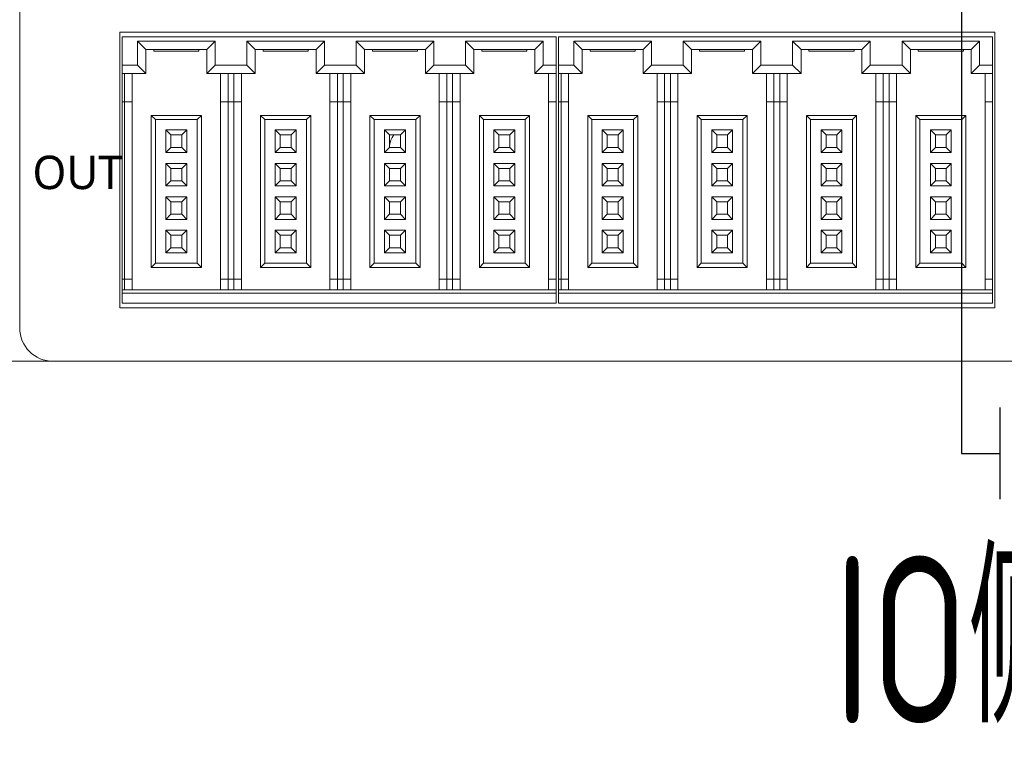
# Model space of a CAD drawing. Header units: millimetres. Extents: x 2293 to 4250, y -591 to 894.
# Tile 5 of 117: x 4011 to 4070, y -274 to -230. Entities that reach past the tile are written whole.
import ezdxf

# ---------------------------------------------------------------- set-up
doc = ezdxf.new("R2010")
doc.units = ezdxf.units.MM
doc.layers.add('1', color=7, linetype='Continuous', lineweight=13)
doc.styles.add('汉字标准样式', font='gbenor.shx', dxfattribs={"width": 0.8, "height": 5, "bigfont": 'gbcbig.shx'})

msp = doc.modelspace()

# ---------------------------------------------------------------- linework, layer by layer
at = {"color": 1}
for p, q in [((4067.474, -224.892), (4067.474, -256.407)), ((4067.474, -256.407), (4069.785, -256.407))]:
    msp.add_line(p, q, dxfattribs=at)
msp.add_line((4069.785, -253.66), (4069.785, -259.154))
at = {"layer": '1', "color": 7, "linetype": 'Continuous', "lineweight": 18}
for p, q in [((4011.073, -211.196), (4011.073, -248.896)), ((4017.073, -247.696), (4017.073, -231.196)), ((4017.073, -231.196), (4069.473, -231.196)), ((4017.203, -231.471), (4043.203, -231.471)), ((4017.203, -233.171), (4017.203, -231.471)), ((4018.128, -231.721), (4018.628, -232.221)), ((4018.128, -231.721), (4018.128, -233.171)), ((4022.778, -231.721), (4018.128, -231.721)), ((4022.778, -231.721), (4022.278, -232.221)), ((4022.778, -233.171), (4022.778, -231.721)), ((4029.328, -231.721), (4024.678, -231.721)), ((4024.678, -231.721), (4025.178, -232.221)), ((4024.678, -231.721), (4024.678, -233.171)), ((4029.328, -231.721), (4028.828, -232.221)), ((4029.328, -233.171), (4029.328, -231.721)), ((4035.878, -231.721), (4031.228, -231.721)), ((4031.228, -231.721), (4031.728, -232.221)), ((4031.228, -231.721), (4031.228, -233.171)), ((4035.878, -231.721), (4035.378, -232.221)), ((4035.878, -233.171), (4035.878, -231.721)), ((4037.778, -231.721), (4037.778, -233.171)), ((4042.428, -231.721), (4037.778, -231.721)), ((4037.778, -231.721), (4038.278, -232.221)), ((4042.428, -231.721), (4041.928, -232.221)), ((4042.428, -233.171), (4042.428, -231.721)), ((4043.203, -231.471), (4043.203, -233.171)), ((4043.343, -231.471), (4069.343, -231.471)), ((4043.343, -233.171), (4043.343, -231.471)), ((4044.268, -231.721), (4044.768, -232.221)), ((4044.268, -231.721), (4044.268, -233.171)), ((4048.918, -231.721), (4044.268, -231.721)), ((4048.918, -231.721), (4048.418, -232.221)), ((4048.918, -233.171), (4048.918, -231.721)), ((4055.468, -231.721), (4050.818, -231.721)), ((4050.818, -231.721), (4051.318, -232.221)), ((4050.818, -231.721), (4050.818, -233.171)), ((4055.468, -231.721), (4054.968, -232.221)), ((4055.468, -233.171), (4055.468, -231.721)), ((4057.368, -231.721), (4057.368, -233.171)), ((4062.018, -231.721), (4057.368, -231.721)), ((4057.368, -231.721), (4057.868, -232.221)), ((4062.018, -231.721), (4061.518, -232.221)), ((4062.018, -233.171), (4062.018, -231.721)), ((4063.918, -231.721), (4064.418, -232.221)), ((4063.918, -231.721), (4063.918, -233.171)), ((4068.568, -231.721), (4063.918, -231.721)), ((4068.568, -231.721), (4068.068, -232.221)), ((4068.568, -233.171), (4068.568, -231.721)), ((4069.343, -231.471), (4069.343, -233.171)), ((4069.473, -231.196), (4069.473, -247.696)), ((4018.628, -232.221), (4018.628, -233.671)), ((4022.278, -232.221), (4018.628, -232.221)), ((4019.103, -232.321), (4019.103, -232.221)), ((4019.103, -232.321), (4021.803, -232.321)), ((4021.803, -232.321), (4021.803, -232.221)), ((4022.278, -233.671), (4022.278, -232.221)), ((4028.828, -232.221), (4025.178, -232.221)), ((4025.178, -232.221), (4025.178, -233.671)), ((4025.653, -232.321), (4025.653, -232.221)), ((4025.653, -232.321), (4028.353, -232.321)), ((4028.353, -232.321), (4028.353, -232.221)), ((4028.828, -233.671), (4028.828, -232.221)), ((4035.378, -232.221), (4031.728, -232.221)), ((4031.728, -232.221), (4031.728, -233.671)), ((4032.203, -232.321), (4032.203, -232.221)), ((4032.203, -232.321), (4034.903, -232.321)), ((4034.903, -232.321), (4034.903, -232.221)), ((4035.378, -233.671), (4035.378, -232.221)), ((4041.928, -232.221), (4038.278, -232.221)), ((4038.278, -232.221), (4038.278, -233.671)), ((4038.753, -232.321), (4038.753, -232.221)), ((4038.753, -232.321), (4041.453, -232.321)), ((4041.453, -232.321), (4041.453, -232.221)), ((4041.928, -233.671), (4041.928, -232.221)), ((4044.768, -232.221), (4044.768, -233.671)), ((4048.418, -232.221), (4044.768, -232.221)), ((4045.243, -232.321), (4045.243, -232.221)), ((4045.243, -232.321), (4047.943, -232.321)), ((4047.943, -232.321), (4047.943, -232.221)), ((4048.418, -233.671), (4048.418, -232.221)), ((4054.968, -232.221), (4051.318, -232.221)), ((4051.318, -232.221), (4051.318, -233.671)), ((4051.793, -232.321), (4051.793, -232.221)), ((4051.793, -232.321), (4054.493, -232.321)), ((4054.493, -232.321), (4054.493, -232.221)), ((4054.968, -233.671), (4054.968, -232.221)), ((4057.868, -232.221), (4057.868, -233.671)), ((4061.518, -232.221), (4057.868, -232.221)), ((4058.343, -232.321), (4058.343, -232.221)), ((4058.343, -232.321), (4061.043, -232.321)), ((4061.043, -232.321), (4061.043, -232.221)), ((4061.518, -233.671), (4061.518, -232.221)), ((4068.068, -232.221), (4064.418, -232.221)), ((4064.418, -232.221), (4064.418, -233.671)), ((4064.893, -232.321), (4064.893, -232.221)), ((4064.893, -232.321), (4067.593, -232.321)), ((4067.593, -232.321), (4067.593, -232.221)), ((4068.068, -233.671), (4068.068, -232.221)), ((4017.203, -233.171), (4017.203, -233.671)), ((4018.128, -233.171), (4017.203, -233.171)), ((4018.128, -233.171), (4018.628, -233.671)), ((4022.778, -233.171), (4022.278, -233.671)), ((4024.678, -233.171), (4022.778, -233.171)), ((4024.678, -233.171), (4025.178, -233.671)), ((4029.328, -233.171), (4028.828, -233.671)), ((4031.228, -233.171), (4029.328, -233.171)), ((4031.228, -233.171), (4031.728, -233.671)), ((4035.878, -233.171), (4035.378, -233.671)), ((4037.778, -233.171), (4035.878, -233.171)), ((4037.778, -233.171), (4038.278, -233.671)), ((4042.428, -233.171), (4041.928, -233.671)), ((4043.203, -233.171), (4042.428, -233.171)), ((4043.203, -233.671), (4043.203, -233.171)), ((4043.343, -233.171), (4043.343, -233.671)), ((4044.268, -233.171), (4043.343, -233.171)), ((4044.268, -233.171), (4044.768, -233.671)), ((4048.918, -233.171), (4048.418, -233.671)), ((4050.818, -233.171), (4048.918, -233.171)), ((4050.818, -233.171), (4051.318, -233.671)), ((4055.468, -233.171), (4054.968, -233.671)), ((4057.368, -233.171), (4055.468, -233.171)), ((4057.368, -233.171), (4057.868, -233.671)), ((4062.018, -233.171), (4061.518, -233.671)), ((4063.918, -233.171), (4062.018, -233.171)), ((4063.918, -233.171), (4064.418, -233.671)), ((4068.568, -233.171), (4068.068, -233.671)), ((4069.343, -233.171), (4068.568, -233.171)), ((4069.343, -233.671), (4069.343, -233.171)), ((4017.203, -233.671), (4017.203, -235.371)), ((4018.628, -233.671), (4017.203, -233.671)), ((4017.353, -233.671), (4017.353, -235.371)), ((4017.803, -233.671), (4017.803, -235.371)), ((4025.178, -233.671), (4022.278, -233.671)), ((4023.103, -235.371), (4023.103, -233.671)), ((4023.553, -235.371), (4023.553, -233.671)), ((4023.903, -233.671), (4023.903, -235.371)), ((4024.353, -233.671), (4024.353, -235.371)), ((4031.728, -233.671), (4028.828, -233.671)), ((4029.653, -235.371), (4029.653, -233.671)), ((4030.103, -235.371), (4030.103, -233.671)), ((4030.453, -233.671), (4030.453, -235.371)), ((4030.903, -233.671), (4030.903, -235.371)), ((4038.278, -233.671), (4035.378, -233.671)), ((4036.203, -235.371), (4036.203, -233.671)), ((4036.653, -235.371), (4036.653, -233.671)), ((4037.003, -233.671), (4037.003, -235.371)), ((4037.453, -233.671), (4037.453, -235.371)), ((4043.203, -233.671), (4041.928, -233.671)), ((4042.753, -235.371), (4042.753, -233.671)), ((4043.203, -235.371), (4043.203, -233.671)), ((4043.343, -233.671), (4043.343, -235.371)), ((4044.768, -233.671), (4043.343, -233.671)), ((4043.493, -233.671), (4043.493, -235.371)), ((4043.943, -233.671), (4043.943, -235.371)), ((4051.318, -233.671), (4048.418, -233.671)), ((4049.243, -235.371), (4049.243, -233.671)), ((4049.693, -235.371), (4049.693, -233.671)), ((4050.043, -233.671), (4050.043, -235.371)), ((4050.493, -233.671), (4050.493, -235.371)), ((4057.868, -233.671), (4054.968, -233.671)), ((4055.793, -235.371), (4055.793, -233.671)), ((4056.243, -235.371), (4056.243, -233.671)), ((4056.593, -233.671), (4056.593, -235.371)), ((4057.043, -233.671), (4057.043, -235.371)), ((4064.418, -233.671), (4061.518, -233.671)), ((4062.343, -235.371), (4062.343, -233.671)), ((4062.793, -235.371), (4062.793, -233.671)), ((4063.143, -233.671), (4063.143, -235.371)), ((4063.593, -233.671), (4063.593, -235.371)), ((4069.343, -233.671), (4068.068, -233.671)), ((4068.893, -235.371), (4068.893, -233.671)), ((4069.343, -235.371), (4069.343, -233.671)), ((4017.203, -235.371), (4017.203, -245.971)), ((4017.353, -235.371), (4017.203, -235.371)), ((4017.353, -235.371), (4017.353, -245.971)), ((4017.353, -235.371), (4017.803, -235.371)), ((4017.803, -235.371), (4017.803, -245.971)), ((4023.103, -245.971), (4023.103, -235.371)), ((4023.103, -235.371), (4023.553, -235.371)), ((4023.553, -245.971), (4023.553, -235.371)), ((4023.903, -235.371), (4023.553, -235.371)), ((4023.903, -235.371), (4023.903, -245.971)), ((4023.903, -235.371), (4024.353, -235.371)), ((4024.353, -235.371), (4024.353, -245.971)), ((4029.653, -245.971), (4029.653, -235.371)), ((4029.653, -235.371), (4030.103, -235.371)), ((4030.103, -245.971), (4030.103, -235.371)), ((4030.453, -235.371), (4030.103, -235.371)), ((4030.453, -235.371), (4030.453, -245.971)), ((4030.453, -235.371), (4030.903, -235.371)), ((4030.903, -235.371), (4030.903, -245.971)), ((4036.203, -245.971), (4036.203, -235.371)), ((4036.203, -235.371), (4036.653, -235.371)), ((4036.653, -245.971), (4036.653, -235.371)), ((4037.003, -235.371), (4036.653, -235.371)), ((4037.003, -235.371), (4037.003, -245.971)), ((4037.003, -235.371), (4037.453, -235.371)), ((4037.453, -235.371), (4037.453, -245.971)), ((4042.753, -245.971), (4042.753, -235.371)), ((4042.753, -235.371), (4043.203, -235.371)), ((4043.203, -245.971), (4043.203, -235.371)), ((4043.343, -235.371), (4043.343, -245.971)), ((4043.493, -235.371), (4043.343, -235.371)), ((4043.493, -235.371), (4043.493, -245.971)), ((4043.493, -235.371), (4043.943, -235.371)), ((4043.943, -235.371), (4043.943, -245.971)), ((4049.243, -245.971), (4049.243, -235.371)), ((4049.243, -235.371), (4049.693, -235.371)), ((4049.693, -245.971), (4049.693, -235.371)), ((4050.043, -235.371), (4049.693, -235.371)), ((4050.043, -235.371), (4050.043, -245.971)), ((4050.043, -235.371), (4050.493, -235.371)), ((4050.493, -235.371), (4050.493, -245.971)), ((4055.793, -245.971), (4055.793, -235.371)), ((4055.793, -235.371), (4056.243, -235.371)), ((4056.243, -245.971), (4056.243, -235.371)), ((4056.593, -235.371), (4056.243, -235.371)), ((4056.593, -235.371), (4056.593, -245.971)), ((4056.593, -235.371), (4057.043, -235.371)), ((4057.043, -235.371), (4057.043, -245.971)), ((4062.343, -245.971), (4062.343, -235.371)), ((4062.343, -235.371), (4062.793, -235.371)), ((4062.793, -245.971), (4062.793, -235.371)), ((4063.143, -235.371), (4062.793, -235.371)), ((4063.143, -235.371), (4063.143, -245.971)), ((4063.143, -235.371), (4063.593, -235.371)), ((4063.593, -235.371), (4063.593, -245.971)), ((4068.893, -245.971), (4068.893, -235.371)), ((4068.893, -235.371), (4069.343, -235.371)), ((4069.343, -245.971), (4069.343, -235.371)), ((4018.953, -236.171), (4018.953, -245.271)), ((4021.953, -236.171), (4018.953, -236.171)), ((4018.953, -236.171), (4019.203, -236.421)), ((4021.703, -236.421), (4019.203, -236.421)), ((4019.203, -236.421), (4019.203, -245.021)), ((4021.953, -236.171), (4021.703, -236.421)), ((4021.703, -245.021), (4021.703, -236.421)), ((4021.953, -245.271), (4021.953, -236.171)), ((4025.503, -236.171), (4025.503, -245.271)), ((4025.503, -236.171), (4025.753, -236.421)), ((4028.503, -236.171), (4025.503, -236.171)), ((4028.253, -236.421), (4025.753, -236.421)), ((4025.753, -236.421), (4025.753, -245.021)), ((4028.503, -236.171), (4028.253, -236.421)), ((4028.253, -245.021), (4028.253, -236.421)), ((4028.503, -245.271), (4028.503, -236.171)), ((4032.053, -236.171), (4032.053, -245.271)), ((4035.053, -236.171), (4032.053, -236.171)), ((4032.053, -236.171), (4032.303, -236.421)), ((4032.303, -236.421), (4032.303, -245.021)), ((4034.803, -236.421), (4032.303, -236.421)), ((4035.053, -236.171), (4034.803, -236.421)), ((4034.803, -245.021), (4034.803, -236.421)), ((4035.053, -245.271), (4035.053, -236.171)), ((4038.603, -236.171), (4038.853, -236.421)), ((4041.603, -236.171), (4038.603, -236.171)), ((4038.603, -236.171), (4038.603, -245.271)), ((4038.853, -236.421), (4038.853, -245.021)), ((4041.353, -236.421), (4038.853, -236.421)), ((4041.603, -236.171), (4041.353, -236.421)), ((4041.353, -245.021), (4041.353, -236.421)), ((4041.603, -245.271), (4041.603, -236.171)), ((4045.093, -236.171), (4045.093, -245.271)), ((4048.093, -236.171), (4045.093, -236.171)), ((4045.093, -236.171), (4045.343, -236.421)), ((4047.843, -236.421), (4045.343, -236.421)), ((4045.343, -236.421), (4045.343, -245.021)), ((4048.093, -236.171), (4047.843, -236.421)), ((4047.843, -245.021), (4047.843, -236.421)), ((4048.093, -245.271), (4048.093, -236.171)), ((4054.643, -236.171), (4051.643, -236.171)), ((4051.643, -236.171), (4051.643, -245.271)), ((4051.643, -236.171), (4051.893, -236.421)), ((4054.393, -236.421), (4051.893, -236.421)), ((4051.893, -236.421), (4051.893, -245.021)), ((4054.643, -236.171), (4054.393, -236.421)), ((4054.393, -245.021), (4054.393, -236.421)), ((4054.643, -245.271), (4054.643, -236.171)), ((4058.193, -236.171), (4058.193, -245.271)), ((4061.193, -236.171), (4058.193, -236.171)), ((4058.193, -236.171), (4058.443, -236.421)), ((4058.443, -236.421), (4058.443, -245.021)), ((4060.943, -236.421), (4058.443, -236.421)), ((4061.193, -236.171), (4060.943, -236.421)), ((4060.943, -245.021), (4060.943, -236.421)), ((4061.193, -245.271), (4061.193, -236.171)), ((4064.743, -236.171), (4064.743, -245.271)), ((4064.743, -236.171), (4064.993, -236.421)), ((4067.743, -236.171), (4064.743, -236.171)), ((4064.993, -236.421), (4064.993, -245.021)), ((4067.493, -236.421), (4064.993, -236.421)), ((4067.743, -236.171), (4067.493, -236.421)), ((4067.493, -245.021), (4067.493, -236.421)), ((4067.743, -245.271), (4067.743, -236.171)), ((4021.078, -237.046), (4019.828, -237.046)), ((4019.828, -237.046), (4020.128, -237.346)), ((4019.828, -237.046), (4019.828, -238.396)), ((4021.078, -237.046), (4020.778, -237.346)), ((4021.078, -238.396), (4021.078, -237.046)), ((4027.628, -237.046), (4026.378, -237.046)), ((4026.378, -237.046), (4026.678, -237.346)), ((4026.378, -237.046), (4026.378, -238.396)), ((4027.628, -237.046), (4027.328, -237.346)), ((4027.628, -238.396), (4027.628, -237.046)), ((4032.928, -237.046), (4033.228, -237.346)), ((4032.928, -237.046), (4032.928, -238.396)), ((4034.178, -237.046), (4032.928, -237.046)), ((4034.178, -237.046), (4033.878, -237.346)), ((4034.178, -238.396), (4034.178, -237.046)), ((4039.478, -237.046), (4039.778, -237.346)), ((4039.478, -237.046), (4039.478, -238.396)), ((4040.728, -237.046), (4039.478, -237.046)), ((4040.728, -237.046), (4040.428, -237.346)), ((4040.728, -238.396), (4040.728, -237.046)), ((4047.218, -237.046), (4045.968, -237.046)), ((4045.968, -237.046), (4046.268, -237.346)), ((4045.968, -237.046), (4045.968, -238.396)), ((4047.218, -237.046), (4046.918, -237.346)), ((4047.218, -238.396), (4047.218, -237.046)), ((4053.768, -237.046), (4052.518, -237.046)), ((4052.518, -237.046), (4052.818, -237.346)), ((4052.518, -237.046), (4052.518, -238.396)), ((4053.768, -237.046), (4053.468, -237.346)), ((4053.768, -238.396), (4053.768, -237.046)), ((4059.068, -237.046), (4059.368, -237.346)), ((4059.068, -237.046), (4059.068, -238.396)), ((4060.318, -237.046), (4059.068, -237.046)), ((4060.318, -237.046), (4060.018, -237.346)), ((4060.318, -238.396), (4060.318, -237.046)), ((4066.868, -237.046), (4065.618, -237.046)), ((4065.618, -237.046), (4065.918, -237.346)), ((4065.618, -237.046), (4065.618, -238.396)), ((4066.868, -237.046), (4066.568, -237.346)), ((4066.868, -238.396), (4066.868, -237.046)), ((4020.778, -237.346), (4020.128, -237.346)), ((4020.128, -237.346), (4020.128, -238.096)), ((4020.778, -238.096), (4020.778, -237.346)), ((4027.328, -237.346), (4026.678, -237.346)), ((4026.678, -237.346), (4026.678, -238.096)), ((4027.328, -238.096), (4027.328, -237.346)), ((4033.878, -237.346), (4033.228, -237.346)), ((4033.228, -237.346), (4033.228, -238.096)), ((4033.878, -238.096), (4033.878, -237.346)), ((4039.778, -237.346), (4039.778, -238.096)), ((4040.428, -237.346), (4039.778, -237.346)), ((4040.428, -238.096), (4040.428, -237.346)), ((4046.918, -237.346), (4046.268, -237.346)), ((4046.268, -237.346), (4046.268, -238.096)), ((4046.918, -238.096), (4046.918, -237.346)), ((4053.468, -237.346), (4052.818, -237.346)), ((4052.818, -237.346), (4052.818, -238.096)), ((4053.468, -238.096), (4053.468, -237.346)), ((4060.018, -237.346), (4059.368, -237.346)), ((4059.368, -237.346), (4059.368, -238.096)), ((4060.018, -238.096), (4060.018, -237.346)), ((4066.568, -237.346), (4065.918, -237.346)), ((4065.918, -237.346), (4065.918, -238.096)), ((4066.568, -238.096), (4066.568, -237.346)), ((4019.828, -238.396), (4020.128, -238.096)), ((4020.128, -238.096), (4020.778, -238.096)), ((4021.078, -238.396), (4020.778, -238.096)), ((4026.378, -238.396), (4026.678, -238.096)), ((4026.678, -238.096), (4027.328, -238.096)), ((4027.628, -238.396), (4027.328, -238.096)), ((4032.928, -238.396), (4033.228, -238.096)), ((4033.228, -238.096), (4033.878, -238.096)), ((4034.178, -238.396), (4033.878, -238.096)), ((4039.478, -238.396), (4039.778, -238.096)), ((4039.778, -238.096), (4040.428, -238.096)), ((4040.728, -238.396), (4040.428, -238.096)), ((4045.968, -238.396), (4046.268, -238.096)), ((4046.268, -238.096), (4046.918, -238.096)), ((4047.218, -238.396), (4046.918, -238.096)), ((4052.518, -238.396), (4052.818, -238.096)), ((4052.818, -238.096), (4053.468, -238.096)), ((4053.768, -238.396), (4053.468, -238.096)), ((4059.068, -238.396), (4059.368, -238.096)), ((4059.368, -238.096), (4060.018, -238.096)), ((4060.318, -238.396), (4060.018, -238.096)), ((4065.618, -238.396), (4065.918, -238.096)), ((4065.918, -238.096), (4066.568, -238.096)), ((4066.868, -238.396), (4066.568, -238.096)), ((4019.828, -238.396), (4021.078, -238.396)), ((4026.378, -238.396), (4027.628, -238.396)), ((4032.928, -238.396), (4034.178, -238.396)), ((4039.478, -238.396), (4040.728, -238.396)), ((4045.968, -238.396), (4047.218, -238.396)), ((4052.518, -238.396), (4053.768, -238.396)), ((4059.068, -238.396), (4060.318, -238.396)), ((4065.618, -238.396), (4066.868, -238.396)), ((4019.828, -239.046), (4020.128, -239.346)), ((4019.828, -239.046), (4019.828, -240.396)), ((4021.078, -239.046), (4019.828, -239.046)), ((4020.128, -239.346), (4020.128, -240.096)), ((4020.778, -239.346), (4020.128, -239.346)), ((4021.078, -239.046), (4020.778, -239.346)), ((4020.778, -240.096), (4020.778, -239.346)), ((4021.078, -240.396), (4021.078, -239.046)), ((4026.378, -239.046), (4026.378, -240.396)), ((4027.628, -239.046), (4026.378, -239.046)), ((4026.378, -239.046), (4026.678, -239.346)), ((4027.328, -239.346), (4026.678, -239.346)), ((4026.678, -239.346), (4026.678, -240.096)), ((4027.628, -239.046), (4027.328, -239.346)), ((4027.328, -240.096), (4027.328, -239.346)), ((4027.628, -240.396), (4027.628, -239.046)), ((4032.928, -239.046), (4033.228, -239.346)), ((4032.928, -239.046), (4032.928, -240.396)), ((4034.178, -239.046), (4032.928, -239.046)), ((4033.228, -239.346), (4033.228, -240.096)), ((4033.878, -239.346), (4033.228, -239.346)), ((4034.178, -239.046), (4033.878, -239.346)), ((4033.878, -240.096), (4033.878, -239.346)), ((4034.178, -240.396), (4034.178, -239.046)), ((4039.478, -239.046), (4039.478, -240.396)), ((4040.728, -239.046), (4039.478, -239.046)), ((4039.478, -239.046), (4039.778, -239.346)), ((4039.778, -239.346), (4039.778, -240.096)), ((4040.428, -239.346), (4039.778, -239.346)), ((4040.728, -239.046), (4040.428, -239.346)), ((4040.428, -240.096), (4040.428, -239.346)), ((4040.728, -240.396), (4040.728, -239.046)), ((4045.968, -239.046), (4046.268, -239.346)), ((4045.968, -239.046), (4045.968, -240.396)), ((4047.218, -239.046), (4045.968, -239.046)), ((4046.268, -239.346), (4046.268, -240.096)), ((4046.918, -239.346), (4046.268, -239.346)), ((4047.218, -239.046), (4046.918, -239.346)), ((4046.918, -240.096), (4046.918, -239.346)), ((4047.218, -240.396), (4047.218, -239.046)), ((4052.518, -239.046), (4052.818, -239.346)), ((4052.518, -239.046), (4052.518, -240.396)), ((4053.768, -239.046), (4052.518, -239.046)), ((4053.468, -239.346), (4052.818, -239.346)), ((4052.818, -239.346), (4052.818, -240.096)), ((4053.768, -239.046), (4053.468, -239.346)), ((4053.468, -240.096), (4053.468, -239.346)), ((4053.768, -240.396), (4053.768, -239.046)), ((4060.318, -239.046), (4059.068, -239.046)), ((4059.068, -239.046), (4059.368, -239.346)), ((4059.068, -239.046), (4059.068, -240.396)), ((4060.018, -239.346), (4059.368, -239.346)), ((4059.368, -239.346), (4059.368, -240.096)), ((4060.318, -239.046), (4060.018, -239.346)), ((4060.018, -240.096), (4060.018, -239.346)), ((4060.318, -240.396), (4060.318, -239.046)), ((4065.618, -239.046), (4065.618, -240.396)), ((4066.868, -239.046), (4065.618, -239.046)), ((4065.618, -239.046), (4065.918, -239.346)), ((4065.918, -239.346), (4065.918, -240.096)), ((4066.568, -239.346), (4065.918, -239.346)), ((4066.868, -239.046), (4066.568, -239.346)), ((4066.568, -240.096), (4066.568, -239.346)), ((4066.868, -240.396), (4066.868, -239.046)), ((4019.828, -240.396), (4020.128, -240.096)), ((4019.828, -240.396), (4021.078, -240.396)), ((4020.128, -240.096), (4020.778, -240.096)), ((4021.078, -240.396), (4020.778, -240.096)), ((4026.378, -240.396), (4026.678, -240.096)), ((4026.378, -240.396), (4027.628, -240.396)), ((4026.678, -240.096), (4027.328, -240.096)), ((4027.628, -240.396), (4027.328, -240.096)), ((4032.928, -240.396), (4033.228, -240.096)), ((4032.928, -240.396), (4034.178, -240.396)), ((4033.228, -240.096), (4033.878, -240.096)), ((4034.178, -240.396), (4033.878, -240.096)), ((4039.478, -240.396), (4039.778, -240.096)), ((4039.478, -240.396), (4040.728, -240.396)), ((4039.778, -240.096), (4040.428, -240.096)), ((4040.728, -240.396), (4040.428, -240.096)), ((4045.968, -240.396), (4046.268, -240.096)), ((4045.968, -240.396), (4047.218, -240.396)), ((4046.268, -240.096), (4046.918, -240.096)), ((4047.218, -240.396), (4046.918, -240.096)), ((4052.518, -240.396), (4052.818, -240.096)), ((4052.518, -240.396), (4053.768, -240.396)), ((4052.818, -240.096), (4053.468, -240.096)), ((4053.768, -240.396), (4053.468, -240.096)), ((4059.068, -240.396), (4059.368, -240.096)), ((4059.068, -240.396), (4060.318, -240.396)), ((4059.368, -240.096), (4060.018, -240.096)), ((4060.318, -240.396), (4060.018, -240.096)), ((4065.618, -240.396), (4065.918, -240.096)), ((4065.618, -240.396), (4066.868, -240.396)), ((4065.918, -240.096), (4066.568, -240.096)), ((4066.868, -240.396), (4066.568, -240.096)), ((4019.828, -241.046), (4019.828, -242.396)), ((4021.078, -241.046), (4019.828, -241.046)), ((4019.828, -241.046), (4020.128, -241.346)), ((4021.078, -241.046), (4020.778, -241.346)), ((4021.078, -242.396), (4021.078, -241.046)), ((4026.378, -241.046), (4026.678, -241.346)), ((4026.378, -241.046), (4026.378, -242.396)), ((4027.628, -241.046), (4026.378, -241.046)), ((4027.628, -241.046), (4027.328, -241.346)), ((4027.628, -242.396), (4027.628, -241.046)), ((4032.928, -241.046), (4033.228, -241.346)), ((4032.928, -241.046), (4032.928, -242.396)), ((4034.178, -241.046), (4032.928, -241.046)), ((4034.178, -241.046), (4033.878, -241.346)), ((4034.178, -242.396), (4034.178, -241.046)), ((4039.478, -241.046), (4039.478, -242.396)), ((4040.728, -241.046), (4039.478, -241.046)), ((4039.478, -241.046), (4039.778, -241.346)), ((4040.728, -241.046), (4040.428, -241.346)), ((4040.728, -242.396), (4040.728, -241.046)), ((4045.968, -241.046), (4046.268, -241.346)), ((4045.968, -241.046), (4045.968, -242.396)), ((4047.218, -241.046), (4045.968, -241.046)), ((4047.218, -241.046), (4046.918, -241.346)), ((4047.218, -242.396), (4047.218, -241.046)), ((4053.768, -241.046), (4052.518, -241.046)), ((4052.518, -241.046), (4052.818, -241.346)), ((4052.518, -241.046), (4052.518, -242.396)), ((4053.768, -241.046), (4053.468, -241.346)), ((4053.768, -242.396), (4053.768, -241.046)), ((4059.068, -241.046), (4059.368, -241.346)), ((4059.068, -241.046), (4059.068, -242.396)), ((4060.318, -241.046), (4059.068, -241.046)), ((4060.318, -241.046), (4060.018, -241.346)), ((4060.318, -242.396), (4060.318, -241.046)), ((4065.618, -241.046), (4065.918, -241.346)), ((4065.618, -241.046), (4065.618, -242.396)), ((4066.868, -241.046), (4065.618, -241.046)), ((4066.868, -241.046), (4066.568, -241.346)), ((4066.868, -242.396), (4066.868, -241.046)), ((4020.778, -241.346), (4020.128, -241.346)), ((4020.128, -241.346), (4020.128, -242.096)), ((4020.778, -242.096), (4020.778, -241.346)), ((4026.678, -241.346), (4026.678, -242.096)), ((4027.328, -241.346), (4026.678, -241.346)), ((4027.328, -242.096), (4027.328, -241.346)), ((4033.228, -241.346), (4033.228, -242.096)), ((4033.878, -241.346), (4033.228, -241.346)), ((4033.878, -242.096), (4033.878, -241.346)), ((4040.428, -241.346), (4039.778, -241.346)), ((4039.778, -241.346), (4039.778, -242.096)), ((4040.428, -242.096), (4040.428, -241.346)), ((4046.918, -241.346), (4046.268, -241.346)), ((4046.268, -241.346), (4046.268, -242.096)), ((4046.918, -242.096), (4046.918, -241.346)), ((4053.468, -241.346), (4052.818, -241.346)), ((4052.818, -241.346), (4052.818, -242.096)), ((4053.468, -242.096), (4053.468, -241.346)), ((4059.368, -241.346), (4059.368, -242.096)), ((4060.018, -241.346), (4059.368, -241.346)), ((4060.018, -242.096), (4060.018, -241.346)), ((4065.918, -241.346), (4065.918, -242.096)), ((4066.568, -241.346), (4065.918, -241.346)), ((4066.568, -242.096), (4066.568, -241.346)), ((4019.828, -242.396), (4020.128, -242.096)), ((4020.128, -242.096), (4020.778, -242.096)), ((4021.078, -242.396), (4020.778, -242.096)), ((4026.378, -242.396), (4026.678, -242.096)), ((4026.678, -242.096), (4027.328, -242.096)), ((4027.628, -242.396), (4027.328, -242.096)), ((4032.928, -242.396), (4033.228, -242.096)), ((4033.228, -242.096), (4033.878, -242.096)), ((4034.178, -242.396), (4033.878, -242.096)), ((4039.478, -242.396), (4039.778, -242.096)), ((4039.778, -242.096), (4040.428, -242.096)), ((4040.728, -242.396), (4040.428, -242.096)), ((4045.968, -242.396), (4046.268, -242.096)), ((4046.268, -242.096), (4046.918, -242.096)), ((4047.218, -242.396), (4046.918, -242.096)), ((4052.518, -242.396), (4052.818, -242.096)), ((4052.818, -242.096), (4053.468, -242.096)), ((4053.768, -242.396), (4053.468, -242.096)), ((4059.068, -242.396), (4059.368, -242.096)), ((4059.368, -242.096), (4060.018, -242.096)), ((4060.318, -242.396), (4060.018, -242.096)), ((4065.618, -242.396), (4065.918, -242.096)), ((4065.918, -242.096), (4066.568, -242.096)), ((4066.868, -242.396), (4066.568, -242.096)), ((4019.828, -242.396), (4021.078, -242.396)), ((4026.378, -242.396), (4027.628, -242.396)), ((4032.928, -242.396), (4034.178, -242.396)), ((4039.478, -242.396), (4040.728, -242.396)), ((4045.968, -242.396), (4047.218, -242.396)), ((4052.518, -242.396), (4053.768, -242.396)), ((4059.068, -242.396), (4060.318, -242.396)), ((4065.618, -242.396), (4066.868, -242.396)), ((4021.078, -243.046), (4019.828, -243.046)), ((4019.828, -243.046), (4020.128, -243.346)), ((4019.828, -243.046), (4019.828, -244.396)), ((4020.778, -243.346), (4020.128, -243.346)), ((4020.128, -243.346), (4020.128, -244.096)), ((4021.078, -243.046), (4020.778, -243.346)), ((4020.778, -244.096), (4020.778, -243.346)), ((4021.078, -244.396), (4021.078, -243.046)), ((4026.378, -243.046), (4026.378, -244.396)), ((4027.628, -243.046), (4026.378, -243.046)), ((4026.378, -243.046), (4026.678, -243.346)), ((4026.678, -243.346), (4026.678, -244.096)), ((4027.328, -243.346), (4026.678, -243.346)), ((4027.628, -243.046), (4027.328, -243.346)), ((4027.328, -244.096), (4027.328, -243.346)), ((4027.628, -244.396), (4027.628, -243.046)), ((4032.928, -243.046), (4033.228, -243.346)), ((4032.928, -243.046), (4032.928, -244.396)), ((4034.178, -243.046), (4032.928, -243.046)), ((4033.228, -243.346), (4033.228, -244.096)), ((4033.878, -243.346), (4033.228, -243.346)), ((4034.178, -243.046), (4033.878, -243.346)), ((4033.878, -244.096), (4033.878, -243.346)), ((4034.178, -244.396), (4034.178, -243.046)), ((4039.478, -243.046), (4039.778, -243.346)), ((4039.478, -243.046), (4039.478, -244.396)), ((4040.728, -243.046), (4039.478, -243.046)), ((4039.778, -243.346), (4039.778, -244.096)), ((4040.428, -243.346), (4039.778, -243.346)), ((4040.728, -243.046), (4040.428, -243.346)), ((4040.428, -244.096), (4040.428, -243.346)), ((4040.728, -244.396), (4040.728, -243.046)), ((4045.968, -243.046), (4045.968, -244.396)), ((4047.218, -243.046), (4045.968, -243.046)), ((4045.968, -243.046), (4046.268, -243.346)), ((4046.268, -243.346), (4046.268, -244.096)), ((4046.918, -243.346), (4046.268, -243.346)), ((4047.218, -243.046), (4046.918, -243.346)), ((4046.918, -244.096), (4046.918, -243.346)), ((4047.218, -244.396), (4047.218, -243.046)), ((4052.518, -243.046), (4052.818, -243.346)), ((4052.518, -243.046), (4052.518, -244.396)), ((4053.768, -243.046), (4052.518, -243.046)), ((4052.818, -243.346), (4052.818, -244.096)), ((4053.468, -243.346), (4052.818, -243.346)), ((4053.768, -243.046), (4053.468, -243.346)), ((4053.468, -244.096), (4053.468, -243.346)), ((4053.768, -244.396), (4053.768, -243.046)), ((4059.068, -243.046), (4059.368, -243.346)), ((4059.068, -243.046), (4059.068, -244.396)), ((4060.318, -243.046), (4059.068, -243.046)), ((4059.368, -243.346), (4059.368, -244.096)), ((4060.018, -243.346), (4059.368, -243.346)), ((4060.318, -243.046), (4060.018, -243.346)), ((4060.018, -244.096), (4060.018, -243.346)), ((4060.318, -244.396), (4060.318, -243.046)), ((4066.868, -243.046), (4065.618, -243.046)), ((4065.618, -243.046), (4065.918, -243.346)), ((4065.618, -243.046), (4065.618, -244.396)), ((4066.568, -243.346), (4065.918, -243.346)), ((4065.918, -243.346), (4065.918, -244.096)), ((4066.868, -243.046), (4066.568, -243.346)), ((4066.568, -244.096), (4066.568, -243.346)), ((4066.868, -244.396), (4066.868, -243.046)), ((4019.828, -244.396), (4020.128, -244.096)), ((4020.128, -244.096), (4020.778, -244.096)), ((4021.078, -244.396), (4020.778, -244.096)), ((4026.378, -244.396), (4026.678, -244.096)), ((4026.678, -244.096), (4027.328, -244.096)), ((4027.628, -244.396), (4027.328, -244.096)), ((4032.928, -244.396), (4033.228, -244.096)), ((4033.228, -244.096), (4033.878, -244.096)), ((4034.178, -244.396), (4033.878, -244.096)), ((4039.478, -244.396), (4039.778, -244.096)), ((4039.778, -244.096), (4040.428, -244.096)), ((4040.728, -244.396), (4040.428, -244.096)), ((4045.968, -244.396), (4046.268, -244.096)), ((4046.268, -244.096), (4046.918, -244.096)), ((4047.218, -244.396), (4046.918, -244.096)), ((4052.518, -244.396), (4052.818, -244.096)), ((4052.818, -244.096), (4053.468, -244.096)), ((4053.768, -244.396), (4053.468, -244.096)), ((4059.068, -244.396), (4059.368, -244.096)), ((4059.368, -244.096), (4060.018, -244.096)), ((4060.318, -244.396), (4060.018, -244.096)), ((4065.618, -244.396), (4065.918, -244.096)), ((4065.918, -244.096), (4066.568, -244.096)), ((4066.868, -244.396), (4066.568, -244.096)), ((4019.828, -244.396), (4021.078, -244.396)), ((4026.378, -244.396), (4027.628, -244.396)), ((4032.928, -244.396), (4034.178, -244.396)), ((4039.478, -244.396), (4040.728, -244.396)), ((4045.968, -244.396), (4047.218, -244.396)), ((4052.518, -244.396), (4053.768, -244.396)), ((4059.068, -244.396), (4060.318, -244.396)), ((4065.618, -244.396), (4066.868, -244.396)), ((4018.953, -245.271), (4019.203, -245.021)), ((4018.953, -245.271), (4021.953, -245.271)), ((4019.203, -245.021), (4021.703, -245.021)), ((4021.953, -245.271), (4021.703, -245.021)), ((4025.503, -245.271), (4025.753, -245.021)), ((4025.503, -245.271), (4028.503, -245.271)), ((4025.753, -245.021), (4028.253, -245.021)), ((4028.503, -245.271), (4028.253, -245.021)), ((4032.053, -245.271), (4032.303, -245.021)), ((4032.053, -245.271), (4035.053, -245.271)), ((4032.303, -245.021), (4034.803, -245.021)), ((4035.053, -245.271), (4034.803, -245.021)), ((4038.603, -245.271), (4038.853, -245.021)), ((4038.603, -245.271), (4041.603, -245.271)), ((4038.853, -245.021), (4041.353, -245.021)), ((4041.603, -245.271), (4041.353, -245.021)), ((4045.093, -245.271), (4045.343, -245.021)), ((4045.093, -245.271), (4048.093, -245.271)), ((4045.343, -245.021), (4047.843, -245.021)), ((4048.093, -245.271), (4047.843, -245.021)), ((4051.643, -245.271), (4051.893, -245.021)), ((4051.643, -245.271), (4054.643, -245.271)), ((4051.893, -245.021), (4054.393, -245.021)), ((4054.643, -245.271), (4054.393, -245.021)), ((4058.193, -245.271), (4058.443, -245.021)), ((4058.193, -245.271), (4061.193, -245.271)), ((4058.443, -245.021), (4060.943, -245.021)), ((4061.193, -245.271), (4060.943, -245.021)), ((4064.743, -245.271), (4064.993, -245.021)), ((4064.743, -245.271), (4067.743, -245.271)), ((4064.993, -245.021), (4067.493, -245.021)), ((4067.743, -245.271), (4067.493, -245.021)), ((4017.203, -245.971), (4017.203, -246.621)), ((4017.353, -245.971), (4017.203, -245.971)), ((4017.353, -245.971), (4017.353, -246.621)), ((4017.803, -245.971), (4017.353, -245.971)), ((4017.803, -245.971), (4017.803, -246.621)), ((4023.553, -245.971), (4023.103, -245.971)), ((4023.103, -246.621), (4023.103, -245.971)), ((4023.553, -246.621), (4023.553, -245.971)), ((4023.903, -245.971), (4023.553, -245.971)), ((4023.903, -245.971), (4023.903, -246.621)), ((4024.353, -245.971), (4023.903, -245.971)), ((4024.353, -245.971), (4024.353, -246.621)), ((4030.103, -245.971), (4029.653, -245.971)), ((4029.653, -246.621), (4029.653, -245.971)), ((4030.103, -246.621), (4030.103, -245.971)), ((4030.453, -245.971), (4030.103, -245.971)), ((4030.453, -245.971), (4030.453, -246.621)), ((4030.903, -245.971), (4030.453, -245.971)), ((4030.903, -245.971), (4030.903, -246.621)), ((4036.653, -245.971), (4036.203, -245.971)), ((4036.203, -246.621), (4036.203, -245.971)), ((4037.003, -245.971), (4036.653, -245.971)), ((4036.653, -246.621), (4036.653, -245.971)), ((4037.003, -245.971), (4037.003, -246.621)), ((4037.453, -245.971), (4037.003, -245.971)), ((4037.453, -245.971), (4037.453, -246.621)), ((4043.203, -245.971), (4042.753, -245.971)), ((4042.753, -246.621), (4042.753, -245.971)), ((4043.203, -246.621), (4043.203, -245.971)), ((4043.343, -245.971), (4043.343, -246.621)), ((4043.493, -245.971), (4043.343, -245.971)), ((4043.943, -245.971), (4043.493, -245.971)), ((4043.493, -245.971), (4043.493, -246.621)), ((4043.943, -245.971), (4043.943, -246.621)), ((4049.693, -245.971), (4049.243, -245.971)), ((4049.243, -246.621), (4049.243, -245.971)), ((4050.043, -245.971), (4049.693, -245.971)), ((4049.693, -246.621), (4049.693, -245.971)), ((4050.043, -245.971), (4050.043, -246.621)), ((4050.493, -245.971), (4050.043, -245.971)), ((4050.493, -245.971), (4050.493, -246.621)), ((4056.243, -245.971), (4055.793, -245.971)), ((4055.793, -246.621), (4055.793, -245.971)), ((4056.593, -245.971), (4056.243, -245.971)), ((4056.243, -246.621), (4056.243, -245.971)), ((4056.593, -245.971), (4056.593, -246.621)), ((4057.043, -245.971), (4056.593, -245.971)), ((4057.043, -245.971), (4057.043, -246.621)), ((4062.793, -245.971), (4062.343, -245.971)), ((4062.343, -246.621), (4062.343, -245.971)), ((4063.143, -245.971), (4062.793, -245.971)), ((4062.793, -246.621), (4062.793, -245.971)), ((4063.593, -245.971), (4063.143, -245.971)), ((4063.143, -245.971), (4063.143, -246.621)), ((4063.593, -245.971), (4063.593, -246.621)), ((4069.343, -245.971), (4068.893, -245.971)), ((4068.893, -246.621), (4068.893, -245.971)), ((4069.343, -246.621), (4069.343, -245.971)), ((4017.203, -246.621), (4043.203, -246.621)), ((4017.203, -246.621), (4017.203, -246.821)), ((4017.203, -247.421), (4017.203, -246.821)), ((4017.203, -246.821), (4043.203, -246.821)), ((4043.203, -246.821), (4043.203, -246.621)), ((4043.203, -246.821), (4043.203, -247.421)), ((4043.343, -246.621), (4069.343, -246.621)), ((4043.343, -246.621), (4043.343, -246.821)), ((4043.343, -247.421), (4043.343, -246.821)), ((4043.343, -246.821), (4069.343, -246.821)), ((4069.343, -246.821), (4069.343, -246.621)), ((4069.343, -246.821), (4069.343, -247.421)), ((4043.203, -247.421), (4017.203, -247.421)), ((4069.343, -247.421), (4043.343, -247.421)), ((4069.473, -247.696), (4017.073, -247.696)), ((4013.073, -250.896), (4083.673, -250.896))]:
    msp.add_line(p, q, dxfattribs=at)
at = {"layer": '1', "color": 92, "linetype": 'Continuous', "lineweight": 13}
msp.add_line((4013.073, -250.896), (4083.673, -250.896), dxfattribs=at)
at = {"layer": '1', "color": 7, "linetype": 'Continuous', "lineweight": 18}
for centre, radius, start, end in [((4034.473, -238.096), 1.25, 143.12811, 174.87282), ((4013.073, -248.896), 2, 180, 270)]:
    msp.add_arc(centre, radius, start, end, dxfattribs=at)
at = {"layer": '1', "color": 92, "linetype": 'Continuous', "lineweight": 13}
msp.add_arc((4013.073, -248.896), 2, 180, 270, dxfattribs=at)
at = {"layer": '1', "color": 7, "linetype": 'Continuous', "lineweight": 18}
msp.add_open_spline([(4013.073, -250.896), (4013.062, -250.896), (4013.051, -250.896), (4013.029, -250.896), (4012.996, -250.896), (4012.964, -250.896), (4012.898, -250.896), (4012.854, -250.896), (4012.764, -250.896), (4012.719, -250.896), (4012.627, -250.896), (4012.58, -250.896), (4012.342, -250.896), (4012.136, -250.896), (4011.844, -250.896), (4011.784, -250.896), (4011.691, -250.896), (4011.66, -250.896), (4011.597, -250.896), (4011.565, -250.896), (4011.403, -250.896), (4011.268, -250.896), (4011.093, -250.896), (4011.057, -250.896), (4010.986, -250.896), (4010.949, -250.896), (4010.84, -250.896), (4010.767, -250.896), (4010.546, -250.896), (4010.396, -250.896), (4010.244, -250.896)], degree=3, knots=[0, 0, 0, 0, 0.015625, 0.015625, 0.03125, 0.0625, 0.0625, 0.125, 0.125, 0.1875, 0.1875, 0.25, 0.25, 0.5, 0.5, 0.5625, 0.5625, 0.59375, 0.59375, 0.625, 0.625, 0.75, 0.75, 0.78125, 0.78125, 0.8125, 0.8125, 0.875, 0.875, 1, 1, 1, 1], dxfattribs=at)

# ---------------------------------------------------------------- texts
at = {"insert": (4011.836, -238.587), "char_height": 2, "width": 4.70852, "attachment_point": 1}
msp.add_mtext('{\\f@Microsoft YaHei|b0|i0|c134|p34;OUT}', dxfattribs=at)
at = {"color": 7, "linetype": 'Continuous', "lineweight": 13, "char_height": 10, "width": 42.56952, "attachment_point": 1, "style": '汉字标准样式'}
for s, insert in [('系统供电源', (3979.108, -261.714)), ('IO侧供电源', (4059.84, -262.552))]:
    msp.add_mtext(s, dxfattribs=dict(at, insert=insert))

doc.saveas('drawing.dxf')
